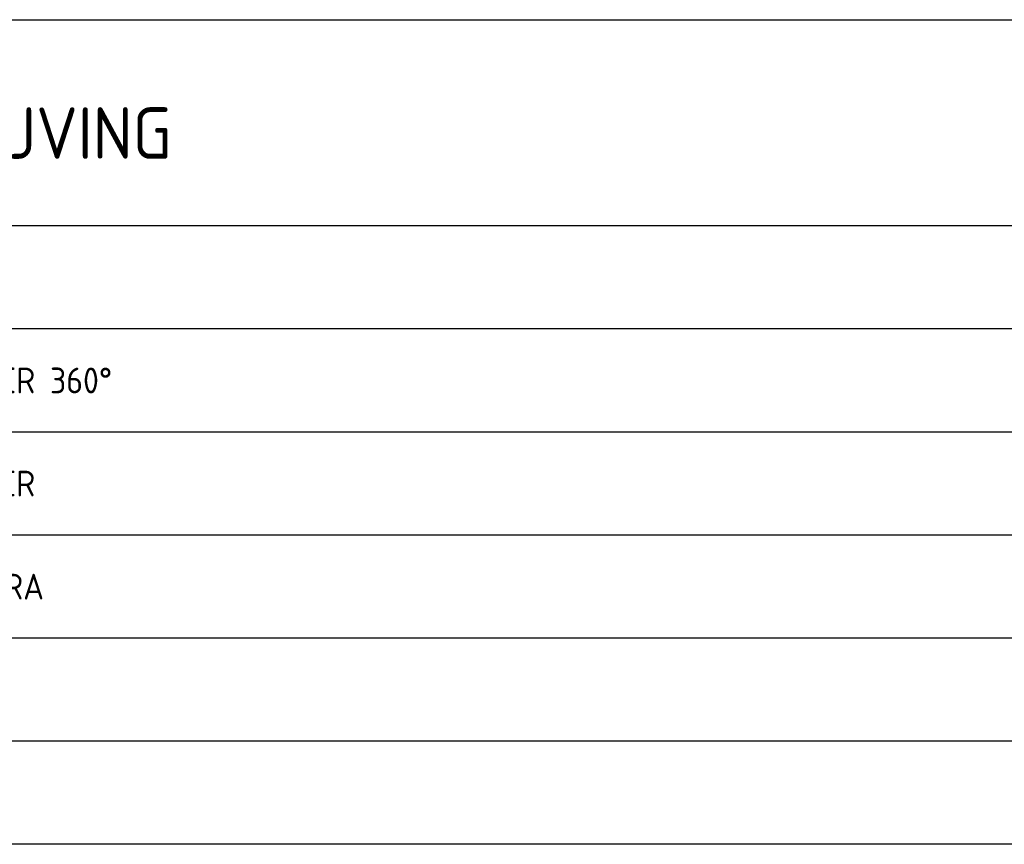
# Model space of a CAD drawing. Extents: x 0 to 841, y -120 to 594.
# Tile 7 of 10: x 655 to 751, y 89 to 169. Entities that reach past the tile are written whole.
import ezdxf

# ---------------------------------------------------------------- set-up
doc = ezdxf.new("R2010")
doc.units = 0
doc.header["$LTSCALE"] = 25
doc.header["$MEASUREMENT"] = 0
doc.layers.get('0').update_dxf_attribs({"linetype": 'CONTINUOUS'})
doc.styles.add('ISO', font='isocp.shx')

msp = doc.modelspace()

# ---------------------------------------------------------------- linework, layer by layer
at = {"color": 3}
for p, q in [((585, 169), (790, 169)), ((790, 149), (585, 149)), ((790, 89), (585, 89))]:
    msp.add_line(p, q, dxfattribs=at)
at = {"color": 1}
for p, q in [((790, 139), (585, 139)), ((790, 129), (585, 129)), ((790, 119), (585, 119)), ((790, 109), (585, 109)), ((790, 99), (585, 99))]:
    msp.add_line(p, q, dxfattribs=at)

# ---------------------------------------------------------------- texts
at = {"color": 5, "style": 'ISO'}
msp.add_text('OMSCHRIJVING', height=5, dxfattribs=at).set_placement((630, 155.5))
at = {"color": 2, "style": 'ISO'}
for s, p in [('BEWEGINGSMELDER 360%%D', (630, 132.75)), ('BEWEGINGSMELDER', (630, 122.75)), ('BEWAKINGSCAMERA', (630, 112.75))]:
    msp.add_text(s, height=2.5, dxfattribs=at).set_placement(p)

doc.saveas('drawing.dxf')
